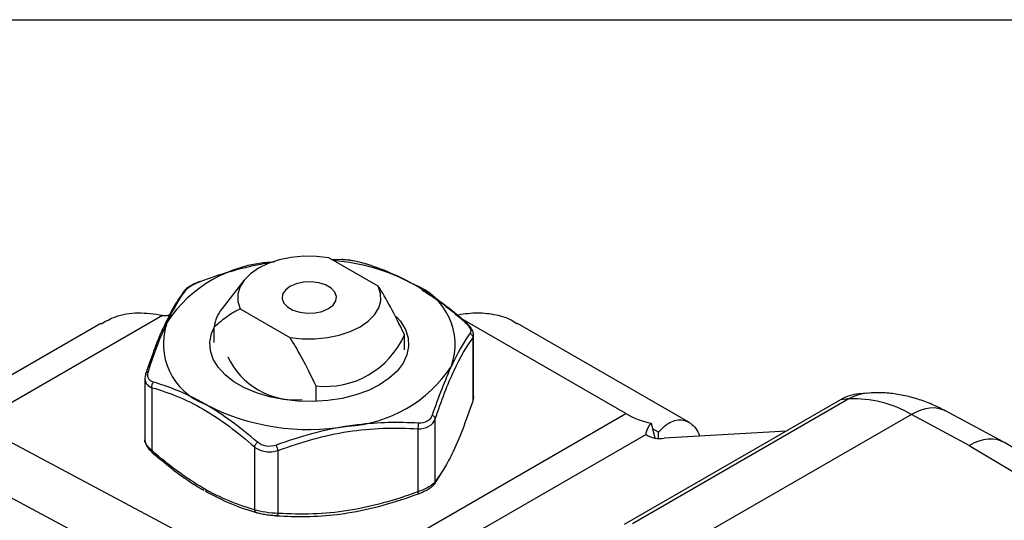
# Model space of a CAD drawing. Header units: inches. Extents: x 0.2 to 10.8, y 0.2 to 8.2.
# Tile 14 of 15: x 7.699 to 9.121, y 7.526 to 8.25. Entities that reach past the tile are written whole.
import ezdxf

# ---------------------------------------------------------------- set-up
doc = ezdxf.new("R2010")
doc.units = ezdxf.units.IN
doc.header["$MEASUREMENT"] = 0
doc.linetypes.add('SLD-Solid', pattern=[0])
doc.layers.add('TEXT', color=140, linetype='SLD-Solid', lineweight=25)

msp = doc.modelspace()

# ---------------------------------------------------------------- linework, layer by layer
for p, q in [((8.0618, 7.8993), (8.0663, 7.8997)), ((8.2166, 7.8646), (8.1451, 7.9058)), ((8.1492, 7.9035), (8.1646, 7.9033)), ((8.0222, 7.8727), (7.9911, 7.8325)), ((8.2707, 7.8656), (8.2694, 7.8663)), ((7.9116, 7.8221), (7.9158, 7.8238)), ((8.0171, 7.8319), (8.0886, 7.7906)), ((7.8158, 7.8108), (7.5742, 7.6713)), ((7.905, 7.8224), (7.6346, 7.6663)), ((7.905, 7.8224), (7.9116, 7.8221)), ((8.5744, 7.6805), (8.3362, 7.818)), ((8.6653, 7.6679), (8.4179, 7.8108)), ((7.9794, 7.7834), (7.9794, 7.8055)), ((8.2543, 7.7725), (8.2543, 7.7946)), ((8.3531, 7.7895), (8.3543, 7.7936)), ((8.3531, 7.7895), (8.3531, 7.6985)), ((8.3543, 7.705), (8.3543, 7.7936)), ((7.8794, 7.7311), (7.8794, 7.6425)), ((7.8898, 7.6269), (7.8898, 7.7178)), ((8.1263, 7.7207), (8.1263, 7.6986)), ((8.9231, 7.71), (8.911, 7.7089)), ((8.3543, 7.705), (8.3531, 7.6985)), ((8.8843, 7.7005), (8.5718, 7.5201)), ((8.8963, 7.7016), (8.5838, 7.5212)), ((8.8963, 7.7016), (8.8843, 7.7005)), ((9.1195, 7.6395), (9.036, 7.6843)), ((8.1102, 7.4126), (8.5744, 7.6805)), ((8.2989, 7.5819), (8.2989, 7.6728)), ((8.987, 7.6793), (8.6745, 7.4989)), ((9.0704, 7.6344), (8.987, 7.6793)), ((8.1102, 7.4126), (7.6346, 7.6663)), ((8.2739, 7.6584), (8.2739, 7.5675)), ((8.6106, 7.6666), (8.6127, 7.6584)), ((8.6127, 7.6584), (8.616, 7.6454)), ((8.6214, 7.6534), (8.6127, 7.6584)), ((8.6214, 7.645), (8.6214, 7.6534)), ((8.6295, 7.6452), (8.8061, 7.6553)), ((8.6037, 7.6504), (8.1688, 7.3993)), ((9.8651, 7.1932), (9.121, 7.6386)), ((8.0377, 7.6324), (8.0377, 7.5415)), ((8.0719, 7.5362), (8.0719, 7.6271)), ((9.0704, 7.6344), (9.8121, 7.1904)), ((8.3089, 7.5968), (8.2989, 7.5819)), ((8.1102, 7.3322), (7.6346, 7.5859)), ((8.2976, 7.5783), (8.3079, 7.5942)), ((7.963, 7.5705), (7.9643, 7.5698))]:
    msp.add_line(p, q)
at = {"flags": 128}
for points in [[(8.1451, 7.9058), (8.1271, 7.9078), (8.1088, 7.9079), (8.0907, 7.9062), (8.0735, 7.9026), (8.0576, 7.8974), (8.0435, 7.8906), (8.0318, 7.8825), (8.0227, 7.8733), (8.0165, 7.8633), (8.0135, 7.8529), (8.0137, 7.8423), (8.0171, 7.8319)], [(8.089, 7.8643), (8.0823, 7.8591), (8.0784, 7.8531), (8.0776, 7.8466), (8.08, 7.8403), (8.0853, 7.8346), (8.0933, 7.83), (8.1031, 7.8269), (8.114, 7.8256), (8.1252, 7.826), (8.1357, 7.8283), (8.1447, 7.8322), (8.1514, 7.8373), (8.1553, 7.8434), (8.1561, 7.8499), (8.1537, 7.8562), (8.1484, 7.8619), (8.1404, 7.8664), (8.1306, 7.8695), (8.1197, 7.8709), (8.1085, 7.8704), (8.098, 7.8682), (8.089, 7.8643)], [(8.0886, 7.7906), (8.1066, 7.7887), (8.1249, 7.7886), (8.143, 7.7903), (8.1602, 7.7939), (8.1761, 7.7991), (8.1902, 7.8059), (8.2019, 7.814), (8.211, 7.8232), (8.2172, 7.8332), (8.2202, 7.8436), (8.22, 7.8542), (8.2166, 7.8646)], [(8.2426, 7.8208), (8.2486, 7.8139), (8.2557, 7.8022), (8.2596, 7.79), (8.2604, 7.7776), (8.258, 7.7653), (8.2525, 7.7533), (8.2439, 7.742), (8.2325, 7.7315), (8.2185, 7.7221), (8.2022, 7.714), (8.184, 7.7074), (8.1643, 7.7024), (8.1436, 7.6992), (8.1222, 7.6978), (8.1008, 7.6983), (8.0797, 7.7006), (8.0594, 7.7047), (8.0404, 7.7105), (8.0231, 7.7179), (8.0079, 7.7266), (7.9952, 7.7366), (7.9851, 7.7476), (7.978, 7.7593), (7.9741, 7.7714), (7.9732, 7.7838), (7.9757, 7.7962), (7.9794, 7.8049)]]:
    msp.add_lwpolyline(points, dxfattribs=at)
for centre, radius, start, end in [((8.0734, 7.7056), 0.1941, 93.4335, 146.5611), ((8.1282, 7.6109), 0.2918, 61.5561, 85.2766), ((8.2341, 7.7801), 0.0935, 340.539, 69.2579), ((8.0351, 7.7974), 0.0563, 141.4814, 171.787), ((7.9996, 7.7814), 0.0935, 160.539, 249.2579), ((8.1405, 7.8439), 0.1241, 263.4251, 336.5695), ((8.097, 7.8082), 0.1079, 204.9813, 275.024), ((8.1602, 7.8559), 0.1941, 273.4335, 326.5611), ((8.904, 7.5376), 0.1642, 59.655, 92.6864), ((8.1165, 7.9838), 0.3263, 242.6428, 279.7711), ((8.6326, 7.7781), 0.1136, 239.1495, 258.8119), ((8.6225, 7.6772), 0.0328, 234.9279, 282.3356)]:
    msp.add_arc(centre, radius, start, end)
for centre, major_axis, ratio, start_param, end_param in [((8.9311, 7.6119), (-0.0086, 0.0981), 0.789497, 0.001244, 0.352662), ((8.9191, 7.6108), (-0.0086, 0.0981), 0.789497, 6.276042, 6.635848), ((8.9894, 7.5975), (0.0467, 0.0867), 0.597206, 0.000743, 0.768687), ((9.0729, 7.5527), (0.0467, 0.0867), 0.597206, 6.256085, 7.051872)]:
    msp.add_ellipse(centre, major_axis=major_axis, ratio=ratio, start_param=start_param, end_param=end_param)
for points, knots in [([(7.9592, 7.8715), (7.9878, 7.8822), (8.0222, 7.8926), (8.0569, 7.8985), (8.0618, 7.8993)], [0, 0, 0, 0, 0.230207, 0.2684968, 0.2684968, 0.2684968, 0.2684968]), ([(8.1646, 7.9033), (8.1644, 7.9033), (8.1641, 7.9034), (8.1638, 7.9032), (8.1637, 7.9031)], [0, 0, 0, 0, 0.846811, 1, 1, 1, 1]), ([(8.1796, 7.9015), (8.1769, 7.9019), (8.1716, 7.9026), (8.1663, 7.903), (8.1637, 7.9032)], [0, 0, 0, 0, 0.501258, 1, 1, 1, 1]), ([(8.1917, 7.8991), (8.1922, 7.899), (8.1929, 7.899), (8.1934, 7.8986), (8.1935, 7.8985)], [0, 0, 0, 0, 0.786284, 1, 1, 1, 1]), ([(7.9591, 7.8715), (7.9565, 7.8705), (7.9514, 7.8684), (7.9447, 7.8649), (7.9394, 7.8613), (7.9374, 7.8591), (7.9364, 7.8581)], [0, 0, 0, 0, 0.250954, 0.506411, 0.765075, 1, 1, 1, 1]), ([(7.9592, 7.8715), (7.9592, 7.8716), (7.959, 7.8717), (7.9591, 7.8715), (7.9591, 7.8714)], [0, 0, 0, 0, 0.747294, 1, 1, 1, 1]), ([(7.9361, 7.8578), (7.9307, 7.85), (7.9206, 7.8356), (7.9105, 7.8141), (7.9058, 7.8042)], [0, 0, 0, 0, 0.542751, 1, 1, 1, 1]), ([(7.9394, 7.8601), (7.9388, 7.8598), (7.9376, 7.8593), (7.9365, 7.8584), (7.9361, 7.8578), (7.9361, 7.8577)], [0, 0, 0, 0, 0.4876483, 0.9752842, 1, 1, 1, 1]), ([(8.2543, 7.7946), (8.247, 7.8099), (8.2403, 7.8231), (8.2279, 7.8461), (8.2221, 7.856), (8.2166, 7.8646)], [0, 0, 0, 0, 0.5, 0.5, 1, 1, 1, 1]), ([(8.3437, 7.8118), (8.3359, 7.8184), (8.3219, 7.8304), (8.3029, 7.8448), (8.288, 7.855), (8.2778, 7.8615), (8.2725, 7.8646), (8.2707, 7.8656)], [0, 0, 0, 0, 0.323834, 0.584951, 0.782786, 0.927455, 1, 1, 1, 1]), ([(8.2793, 7.8595), (8.2879, 7.8541), (8.3092, 7.8406), (8.3298, 7.8229), (8.3421, 7.8123)], [0, 0, 0, 0, 0.404832, 1, 1, 1, 1]), ([(7.905, 7.8224), (7.8931, 7.824), (7.8694, 7.8274), (7.8388, 7.8227), (7.8228, 7.8135), (7.8164, 7.8098)], [0, 0, 0, 0, 0.373988, 0.746642, 1, 1, 1, 1]), ([(7.9794, 7.8055), (7.9867, 7.8123), (7.9934, 7.8178), (8.0058, 7.8265), (8.0115, 7.8297), (8.0171, 7.8319)], [0, 0, 0, 0, 0.5, 0.5, 1, 1, 1, 1]), ([(8.4173, 7.8098), (8.4145, 7.8119), (8.4045, 7.8189), (8.3837, 7.8241), (8.3568, 7.8269), (8.3381, 7.8239), (8.3287, 7.8224)], [0, 0, 0, 0, 0.119404, 0.412599, 0.706307, 1, 1, 1, 1]), ([(7.8844, 7.7415), (7.8919, 7.7642), (7.9009, 7.7891), (7.9102, 7.8096), (7.9115, 7.8125)], [0, 0, 0, 0, 0.2301883, 0.2684618, 0.2684618, 0.2684618, 0.2684618]), ([(8.3421, 7.8123), (8.3424, 7.8123), (8.3431, 7.8123), (8.3435, 7.8119), (8.3436, 7.8117)], [0, 0, 0, 0, 0.570913, 1, 1, 1, 1]), ([(8.3543, 7.7936), (8.3541, 7.7951), (8.3538, 7.7981), (8.3515, 7.8028), (8.3481, 7.8075), (8.3451, 7.8104), (8.3437, 7.8118)], [0, 0, 0, 0, 0.260472, 0.514868, 0.762072, 1, 1, 1, 1]), ([(7.9058, 7.8042), (7.9055, 7.8036), (7.9009, 7.7944), (7.8925, 7.7724), (7.8847, 7.7499), (7.881, 7.7395)], [0, 0, 0, 0, 0.033891, 0.551569, 1, 1, 1, 1]), ([(8.3493, 7.7967), (8.3418, 7.7863), (8.3328, 7.7713), (8.3235, 7.7518), (8.3222, 7.749)], [0, 0, 0, 0, 0.2301899, 0.2684618, 0.2684618, 0.2684618, 0.2684618]), ([(8.3493, 7.7967), (8.3507, 7.7957), (8.3527, 7.7934), (8.3531, 7.7906), (8.3531, 7.7895)], [0, 0, 0, 0, 0.571429, 1, 1, 1, 1]), ([(8.0886, 7.7906), (8.0941, 7.7821), (8.0999, 7.7722), (8.1123, 7.7491), (8.1189, 7.736), (8.1263, 7.7207)], [0, 0, 0, 0, 0.5, 0.5, 1, 1, 1, 1]), ([(8.2989, 7.6728), (8.3078, 7.6991), (8.3169, 7.7231), (8.3351, 7.7625), (8.3442, 7.7776), (8.3531, 7.7895)], [0, 0, 0, 0, 0.5, 0.5, 1, 1, 1, 1]), ([(7.8806, 7.7376), (7.8806, 7.738), (7.8806, 7.7387), (7.881, 7.7393), (7.8811, 7.7395)], [0, 0, 0, 0, 0.6801978, 1, 1, 1, 1]), ([(7.8811, 7.7395), (7.8812, 7.7397), (7.8816, 7.7403), (7.8827, 7.741), (7.8838, 7.7413), (7.8844, 7.7415)], [0, 0, 0, 0, 0.209264, 0.604627, 1, 1, 1, 1]), ([(7.8806, 7.7376), (7.8791, 7.7332), (7.879, 7.7268), (7.8827, 7.7221), (7.8842, 7.7208)], [0.01841908, 0.01841908, 0.01841908, 0.01841908, 0.05525725, 0.07367633, 0.07367633, 0.07367633, 0.07367633]), ([(7.8898, 7.7178), (7.8896, 7.7189), (7.8896, 7.7218), (7.8907, 7.7246), (7.8916, 7.7259)], [0, 0, 0, 0, 0.428571, 1, 1, 1, 1]), ([(7.9665, 7.6939), (7.9629, 7.696), (7.9375, 7.7102), (7.9125, 7.7199), (7.8916, 7.7259)], [0.2686528, 0.2686528, 0.2686528, 0.2686528, 0.3069427, 0.5371497, 0.5371497, 0.5371497, 0.5371497]), ([(7.8898, 7.7178), (7.9139, 7.7111), (7.9388, 7.7012), (7.9886, 7.6723), (8.0135, 7.6536), (8.0377, 7.6324)], [0, 0, 0, 0, 0.5, 0.5, 1, 1, 1, 1]), ([(9.036, 7.6842), (9.0303, 7.6871), (9.018, 7.6935), (8.9985, 7.7009), (8.9777, 7.7066), (8.9568, 7.7099), (8.9383, 7.7111), (8.9269, 7.7101), (8.9225, 7.7097)], [0, 0, 0, 0, 0.160265, 0.344265, 0.527238, 0.708037, 0.886145, 1, 1, 1, 1]), ([(8.3531, 7.6985), (8.3481, 7.6842), (8.3381, 7.6556), (8.3238, 7.6232), (8.3141, 7.6044), (8.3095, 7.5977), (8.3089, 7.5968)], [0, 0, 0, 0, 0.344347, 0.688146, 0.95864, 1, 1, 1, 1]), ([(8.2745, 7.6666), (8.2459, 7.6683), (8.2115, 7.6678), (8.1768, 7.6629), (8.1719, 7.6622)], [0, 0, 0, 0, 0.230207, 0.2686696, 0.2686696, 0.2686696, 0.2686696]), ([(8.2989, 7.6728), (8.2989, 7.6737), (8.298, 7.6757), (8.2958, 7.6774), (8.2943, 7.6781)], [0, 0, 0, 0, 0.428571, 1, 1, 1, 1]), ([(8.6214, 7.6534), (8.6243, 7.6566), (8.6302, 7.6632), (8.64, 7.6691), (8.6499, 7.6719), (8.6593, 7.6711), (8.6679, 7.6668), (8.6755, 7.6599), (8.679, 7.652), (8.6807, 7.6481)], [0, 0, 0, 0, 0.142312, 0.288652, 0.431009, 0.577711, 0.716407, 0.859281, 1, 1, 1, 1]), ([(8.0719, 7.6271), (8.1049, 7.6394), (8.1389, 7.6491), (8.2069, 7.6598), (8.2409, 7.6605), (8.2739, 7.6584)], [0, 0, 0, 0, 0.5, 0.5, 1, 1, 1, 1]), ([(8.2739, 7.6584), (8.2742, 7.6594), (8.2747, 7.6622), (8.2747, 7.6652), (8.2745, 7.6666)], [0, 0, 0, 0, 0.428571, 1, 1, 1, 1]), ([(8.6037, 7.6504), (8.6037, 7.6505), (8.6036, 7.6507), (8.6036, 7.6511), (8.6036, 7.6515), (8.6037, 7.6519), (8.6037, 7.6523), (8.6038, 7.6527), (8.6038, 7.6532), (8.6039, 7.6537), (8.6041, 7.6542), (8.6042, 7.6547), (8.6044, 7.6552), (8.6045, 7.6557), (8.6047, 7.6562), (8.605, 7.6568), (8.6052, 7.6574), (8.6054, 7.658), (8.6057, 7.6586), (8.606, 7.6592), (8.6063, 7.6598), (8.6067, 7.6604), (8.607, 7.6611), (8.6074, 7.6617), (8.6078, 7.6624), (8.6082, 7.6631), (8.6086, 7.6638), (8.6091, 7.6645), (8.6096, 7.6652), (8.6101, 7.6659), (8.6104, 7.6664), (8.6106, 7.6666)], [0, 0, 0, 0, 0.008495, 0.0169498, 0.0253634, 0.0337347, 0.0420628, 0.0503467, 0.0585855, 0.0667782, 0.0749238, 0.0830215, 0.0910703, 0.0990693, 0.1070176, 0.1149143, 0.1227587, 0.1305497, 0.1382867, 0.1459689, 0.1535953, 0.1611653, 0.1686781, 0.176133, 0.1835293, 0.1908664, 0.1981435, 0.20536, 0.2125154, 0.2196092, 0.2266407, 0.2266407, 0.2266407, 0.2266407]), ([(7.8898, 7.6269), (7.8878, 7.6287), (7.8837, 7.6323), (7.8804, 7.6376), (7.879, 7.6411), (7.8794, 7.6425), (7.8794, 7.6425)], [0, 0, 0, 0, 0.338042, 0.667941, 0.997629, 1, 1, 1, 1]), ([(7.8795, 7.6421), (7.8796, 7.6407), (7.8799, 7.6379), (7.8822, 7.6333), (7.8855, 7.6286), (7.8886, 7.6257), (7.89, 7.6243)], [0, 0, 0, 0, 0.242548, 0.50311, 0.756306, 1, 1, 1, 1]), ([(8.0377, 7.6324), (8.0379, 7.6333), (8.0389, 7.6356), (8.0408, 7.6379), (8.042, 7.6391)], [0, 0, 0, 0, 0.428571, 1, 1, 1, 1]), ([(7.8898, 7.6269), (7.8897, 7.6264), (7.8896, 7.6255), (7.8897, 7.6246), (7.89, 7.6244), (7.8901, 7.6244)], [0, 0, 0, 0, 0.444945, 0.889517, 1, 1, 1, 1]), ([(8.0377, 7.5415), (8.0135, 7.5482), (7.9886, 7.5583), (7.9388, 7.5869), (7.9139, 7.6057), (7.8898, 7.6269)], [0, 0, 0, 0, 0.5, 0.5, 1, 1, 1, 1]), ([(7.89, 7.6243), (7.8978, 7.6177), (7.9118, 7.6057), (7.9308, 7.5913), (7.9456, 7.5811), (7.9559, 7.5745), (7.9612, 7.5715), (7.963, 7.5705)], [0, 0, 0, 0, 0.323834, 0.584952, 0.782787, 0.927456, 1, 1, 1, 1]), ([(8.0719, 7.6271), (8.0716, 7.6281), (8.0707, 7.6307), (8.0696, 7.6335), (8.0691, 7.6349)], [0, 0, 0, 0, 0.428571, 1, 1, 1, 1]), ([(8.2976, 7.5783), (8.2979, 7.5789), (8.2987, 7.5799), (8.2988, 7.5813), (8.2989, 7.5819)], [0, 0, 0, 0, 0.486753, 1, 1, 1, 1]), ([(8.2739, 7.5675), (8.2409, 7.5552), (8.2069, 7.5456), (8.1389, 7.5348), (8.1049, 7.5341), (8.0719, 7.5362)], [0, 0, 0, 0, 0.5, 0.5, 1, 1, 1, 1]), ([(8.2745, 7.5646), (8.2747, 7.5643), (8.2747, 7.5647), (8.2742, 7.5665), (8.2739, 7.5675)], [0, 0, 0, 0, 0.571429, 1, 1, 1, 1]), ([(8.2746, 7.5646), (8.2772, 7.5656), (8.2823, 7.5677), (8.289, 7.5712), (8.2945, 7.5749), (8.2966, 7.5772), (8.2976, 7.5783)], [0, 0, 0, 0, 0.244862, 0.494128, 0.746295, 1, 1, 1, 1]), ([(8.0377, 7.5415), (8.0378, 7.5409), (8.0382, 7.5396), (8.0391, 7.5383), (8.0398, 7.5378), (8.0402, 7.5376)], [0, 0, 0, 0, 0.366713, 0.733115, 1, 1, 1, 1]), ([(8.0401, 7.5376), (8.0422, 7.537), (8.0463, 7.536), (8.0514, 7.535), (8.0541, 7.5346), (8.0541, 7.5346)], [0, 0, 0, 0, 0.498707, 0.999133, 1, 1, 1, 1]), ([(8.0402, 7.5376), (8.0403, 7.5375), (8.0408, 7.5371), (8.0415, 7.5371), (8.042, 7.537)], [0, 0, 0, 0, 0.213716, 1, 1, 1, 1]), ([(8.0541, 7.5346), (8.0568, 7.5342), (8.0621, 7.5335), (8.0674, 7.5331), (8.07, 7.5329)], [0, 0, 0, 0, 0.501259, 1, 1, 1, 1]), ([(8.0691, 7.5328), (8.0977, 7.531), (8.1323, 7.5312), (8.1669, 7.536), (8.1719, 7.5368)], [0, 0, 0, 0, 0.2302072, 0.2684972, 0.2684972, 0.2684972, 0.2684972]), ([(8.0719, 7.5362), (8.0716, 7.5352), (8.0707, 7.5332), (8.0696, 7.5326), (8.0691, 7.5328)], [0, 0, 0, 0, 0.428571, 1, 1, 1, 1])]:
    msp.add_open_spline(points, degree=3, knots=knots)
for points in [[(8.1646, 7.9033), (8.1692, 7.903), (8.1795, 7.9019), (8.1883, 7.9), (8.1917, 7.8991)], [(8.1917, 7.8991), (8.2163, 7.8923), (8.2418, 7.882), (8.2672, 7.8675)], [(7.9394, 7.8601), (7.9407, 7.8617), (7.9458, 7.8657), (7.9547, 7.8698), (7.9592, 7.8715)], [(7.9115, 7.8125), (7.9208, 7.8324), (7.9302, 7.848), (7.9394, 7.8601)], [(8.3421, 7.8123), (8.3454, 7.8093), (8.3506, 7.8031), (8.3505, 7.7983), (8.3493, 7.7967)], [(7.8916, 7.7259), (7.8883, 7.7268), (7.8831, 7.7308), (7.8832, 7.7378), (7.8844, 7.7415)], [(8.3222, 7.7489), (8.3129, 7.7289), (8.3035, 7.7045), (8.2943, 7.6781)], [(7.8842, 7.7208), (7.8858, 7.7196), (7.8877, 7.7185), (7.8898, 7.7178)], [(8.042, 7.6391), (8.0174, 7.6603), (7.9919, 7.6792), (7.9665, 7.6939)], [(8.2739, 7.6584), (8.2797, 7.6583), (8.291, 7.6609), (8.2974, 7.6685), (8.2989, 7.6728)], [(8.2943, 7.6781), (8.293, 7.6745), (8.2879, 7.6682), (8.279, 7.6664), (8.2745, 7.6666)], [(8.1719, 7.6622), (8.1372, 7.6567), (8.1025, 7.6471), (8.0691, 7.6349)], [(8.0691, 7.6349), (8.0645, 7.6332), (8.0542, 7.632), (8.0454, 7.6361), (8.042, 7.6391)], [(8.0377, 7.6324), (8.0419, 7.629), (8.0531, 7.6241), (8.0661, 7.6253), (8.0719, 7.6271)], [(8.2989, 7.5819), (8.2974, 7.5796), (8.291, 7.5742), (8.2797, 7.5694), (8.2739, 7.5675)], [(7.9665, 7.5686), (7.9919, 7.5541), (8.0174, 7.5438), (8.042, 7.537)], [(8.1719, 7.5368), (8.2065, 7.5423), (8.2411, 7.5521), (8.2745, 7.5646)], [(8.0719, 7.5362), (8.0661, 7.5363), (8.0531, 7.5374), (8.0419, 7.54), (8.0377, 7.5415)], [(8.0546, 7.5344), (8.0593, 7.5337), (8.0645, 7.5331), (8.0691, 7.5328)]]:
    msp.add_open_spline(points, degree=3)
at = {"layer": 'TEXT'}
msp.add_line((0.25, 8.25), (10.75, 8.25), dxfattribs=at)

doc.saveas('drawing.dxf')
